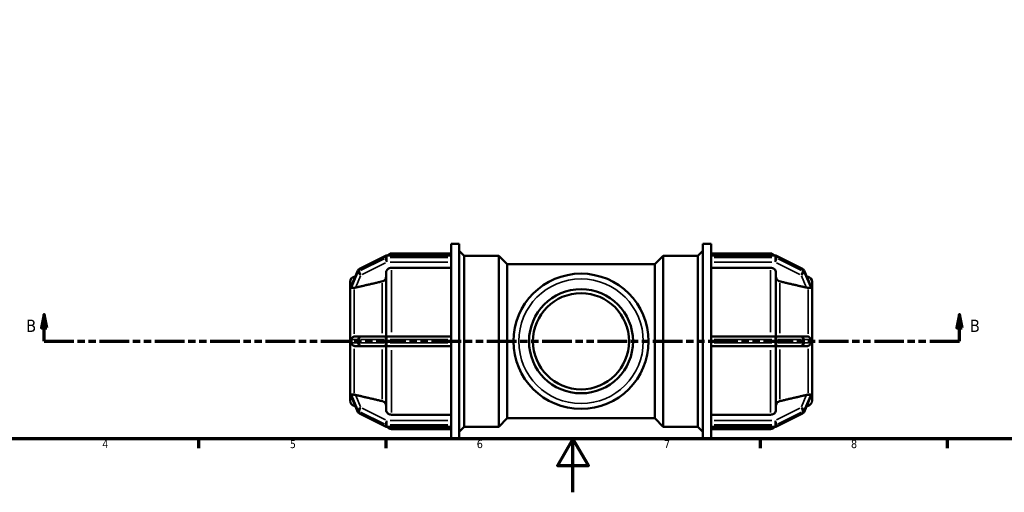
# Model space of a CAD drawing. Header units: millimetres. Extents: x 0 to 904, y -222 to 620.
# Tile 3 of 8: x 213 to 582, y 0 to 177. Entities that reach past the tile are written whole.
import ezdxf

# ---------------------------------------------------------------- set-up
doc = ezdxf.new("R2010")
doc.units = ezdxf.units.MM
doc.linetypes.add('DOUBLE_DASH_CHAIN', pattern=[1.2403, 0.6614, -0.0827, 0.1654, -0.0827, 0.1654, -0.0827])
for name, color, linetype, lineweight in [('Border (ANSI)', 7, 'Continuous', 70), ('Section Line (ANSI)', 7, 'DOUBLE_DASH_CHAIN', 70), ('Visible (ANSI)', 7, 'Continuous', 50), ('Visible Narrow (ANSI)', 7, 'Continuous', 35)]:
    doc.layers.add(name, color=color, linetype=linetype, lineweight=lineweight)
doc.styles.add('Label Text (ANSI)', font='tahoma.ttf')
doc.styles.add('Note Text (ANSI)', font='tahoma.ttf')

# ---------------------------------------------------------------- blocks, each defined once
blk = doc.blocks.new('Borders Default Border')
at = {"layer": 'Border (ANSI)'}
for p, q in [((280.33, 20), (280.33, 16.55)), ((350.42, 20), (350.42, 16.55)), ((490.58, 20), (490.58, 16.55)), ((560.67, 20), (560.67, 16.55))]:
    blk.add_line(p, q, dxfattribs=at)
at = {"layer": 'Border (ANSI)', "flags": 128}
for points in [[(20, 20), (20, 574), (821, 574), (821, 20), (20, 20)], [(420.5, 0), (420.5, 20), (414.73, 10), (426.27, 10), (420.5, 20)]]:
    blk.add_lwpolyline(points, dxfattribs=at)
at = {"layer": 'Border (ANSI)', "char_height": 3.05, "attachment_point": 7, "style": 'Note Text (ANSI)'}
for s, insert in [('4', (244.23, 16.55)), ('5', (314.48, 16.49)), ('6', (384.49, 16.49)), ('7', (454.6, 16.55)), ('8', (524.63, 16.48))]:
    blk.add_mtext(s, dxfattribs=dict(at, insert=insert))
blk = doc.blocks.new('2dTransSection0')
at = {"layer": 'Section Line (ANSI)', "linetype": 'Continuous'}
for p, q in [((222.5, 66.53), (221.5, 61.53)), ((222.5, 61.53), (222.5, 66.53)), ((223.5, 61.53), (222.5, 66.53)), ((565.23, 66.53), (564.23, 61.53)), ((565.23, 61.53), (565.23, 66.53)), ((566.23, 61.53), (565.23, 66.53)), ((221.5, 61.53), (223.5, 61.53)), ((222.5, 56.53), (222.5, 61.53)), ((564.23, 61.53), (566.23, 61.53)), ((565.23, 56.53), (565.23, 61.53)), ((222.5, 56.53), (233.63, 56.53)), ((554.1, 56.53), (565.23, 56.53))]:
    blk.add_line(p, q, dxfattribs=at)
at = {"layer": 'Section Line (ANSI)', "linetype": 'DOUBLE_DASH_CHAIN', "ltscale": 16.70952}
blk.add_line((222.5, 56.53), (565.23, 56.53), dxfattribs=at)
at = {"layer": 'Section Line (ANSI)', "linetype": 'Continuous', "flags": 128}
for points in [[(223.5, 61.53), (222.5, 66.53), (221.5, 61.53), (223.5, 61.53)], [(566.23, 61.53), (565.23, 66.53), (564.23, 61.53), (566.23, 61.53)]]:
    blk.add_lwpolyline(points, dxfattribs=at)
at = {"layer": 'Section Line (ANSI)'}
for points in [[(223.5, 61.53), (222.5, 66.53), (221.5, 61.53), (223.5, 61.53)], [(566.23, 61.53), (565.23, 66.53), (564.23, 61.53), (566.23, 61.53)]]:
    blk.add_solid(points, dxfattribs=at)
at = {"layer": 'Section Line (ANSI)', "char_height": 4.57, "attachment_point": 7, "style": 'Label Text (ANSI)'}
for insert in [(215.76, 60.03), (569.18, 60.03)]:
    blk.add_mtext('B', dxfattribs=dict(at, insert=insert))

msp = doc.modelspace()

# ---------------------------------------------------------------- linework, layer by layer
at = {"layer": 'Visible (ANSI)'}
for p, q in [((374.852, 88.513), (374.852, 93.029)), ((374.852, 93.029), (377.952, 93.029)), ((377.952, 20.029), (377.952, 93.029)), ((469.112, 20.029), (469.112, 93.029)), ((469.112, 93.029), (472.212, 93.029)), ((472.212, 88.513), (472.212, 93.029)), ((374.852, 88.612), (350.857, 88.612)), ((352.536, 89.379), (374.852, 89.379)), ((374.852, 88.513), (374.852, 88.451)), ((379.812, 88.529), (377.952, 90.389)), ((379.812, 24.529), (379.812, 88.529)), ((379.812, 88.529), (392.732, 88.529)), ((392.732, 24.529), (392.732, 88.529)), ((395.932, 85.329), (392.732, 88.529)), ((451.132, 85.329), (454.332, 88.529)), ((454.332, 88.529), (454.332, 24.529)), ((454.332, 88.529), (467.252, 88.529)), ((467.252, 88.529), (469.112, 90.389)), ((467.252, 24.529), (467.252, 88.529)), ((472.212, 89.379), (494.529, 89.379)), ((472.212, 88.612), (496.207, 88.612)), ((472.212, 88.451), (472.212, 88.513)), ((350.321, 88.485), (340.568, 83.609)), ((374.852, 88.139), (374.852, 88.451)), ((374.852, 87.826), (374.852, 88.139)), ((374.852, 87.826), (374.852, 87.75)), ((374.852, 57.292), (374.852, 87.75)), ((395.932, 27.729), (395.932, 85.329)), ((395.932, 85.329), (451.132, 85.329)), ((451.132, 27.729), (451.132, 85.329)), ((472.212, 88.139), (472.212, 88.451)), ((472.212, 87.826), (472.212, 88.139)), ((472.212, 87.75), (472.212, 87.826)), ((472.212, 57.292), (472.212, 87.75)), ((496.744, 88.485), (506.496, 83.609)), ((340.004, 83.012), (337.559, 77.363)), ((350.536, 58.354), (350.536, 82.286)), ((374.852, 84.021), (352.536, 84.021)), ((494.529, 84.021), (472.212, 84.021)), ((496.529, 82.286), (496.529, 58.354)), ((507.061, 83.012), (509.506, 77.363)), ((337.032, 76.686), (337.032, 78.751)), ((338.515, 80.683), (339.059, 80.828)), ((508.55, 80.683), (508.006, 80.828)), ((510.032, 78.751), (510.032, 76.686)), ((337.034, 76.69), (337.032, 76.686)), ((337.032, 76.686), (337.032, 75.774)), ((337.032, 75.774), (337.032, 74.861)), ((337.032, 74.861), (337.034, 74.865)), ((337.034, 74.86), (337.032, 74.861)), ((337.032, 58.354), (337.032, 74.861)), ((510.031, 76.69), (510.032, 76.686)), ((510.032, 74.861), (510.031, 74.865)), ((510.031, 74.86), (510.032, 74.861)), ((510.032, 76.686), (510.032, 75.774)), ((510.032, 75.774), (510.032, 74.861)), ((510.032, 74.861), (510.032, 58.354)), ((337.032, 58.354), (337.032, 56.529)), ((337.034, 58.354), (337.032, 58.354)), ((337.032, 56.529), (337.032, 54.704)), ((341.105, 58.354), (339.068, 58.354)), ((350.857, 58.354), (341.105, 58.354)), ((374.852, 58.354), (350.857, 58.354)), ((374.852, 57.292), (374.852, 57.154)), ((374.852, 56.529), (374.852, 57.154)), ((374.852, 55.904), (374.852, 56.529)), ((374.852, 55.904), (374.852, 55.766)), ((374.852, 25.307), (374.852, 55.766)), ((496.207, 58.354), (472.212, 58.354)), ((472.212, 57.154), (472.212, 57.292)), ((472.212, 56.529), (472.212, 57.154)), ((472.212, 55.904), (472.212, 56.529)), ((472.212, 55.766), (472.212, 55.904)), ((472.212, 25.307), (472.212, 55.766)), ((505.96, 58.354), (496.207, 58.354)), ((507.997, 58.354), (505.96, 58.354)), ((510.031, 58.354), (510.032, 58.354)), ((510.032, 58.354), (510.032, 56.529)), ((510.032, 56.529), (510.032, 54.704)), ((337.032, 38.196), (337.032, 54.704)), ((337.032, 54.704), (337.034, 54.704)), ((339.068, 54.704), (341.105, 54.704)), ((341.105, 54.704), (350.857, 54.704)), ((350.536, 30.771), (350.536, 54.704)), ((350.857, 54.704), (374.852, 54.704)), ((472.212, 54.704), (496.207, 54.704)), ((496.207, 54.704), (505.96, 54.704)), ((496.529, 54.704), (496.529, 30.771)), ((505.96, 54.704), (507.997, 54.704)), ((510.032, 54.704), (510.031, 54.704)), ((510.032, 54.704), (510.032, 38.196)), ((337.032, 38.196), (337.034, 38.197)), ((337.032, 38.196), (337.032, 37.284)), ((337.034, 38.193), (337.032, 38.196)), ((337.032, 37.284), (337.032, 36.371)), ((510.032, 38.196), (510.031, 38.197)), ((510.031, 38.193), (510.032, 38.196)), ((510.032, 38.196), (510.032, 37.284)), ((510.032, 37.284), (510.032, 36.371)), ((337.032, 36.371), (337.034, 36.368)), ((337.032, 34.307), (337.032, 36.371)), ((337.559, 35.695), (340.004, 30.045)), ((509.506, 35.695), (507.061, 30.045)), ((510.032, 36.371), (510.031, 36.368)), ((510.032, 36.371), (510.032, 34.307)), ((338.515, 32.375), (339.059, 32.229)), ((508.55, 32.375), (508.006, 32.229)), ((340.568, 29.449), (350.321, 24.572)), ((352.536, 29.036), (374.852, 29.036)), ((395.932, 27.729), (392.732, 24.529)), ((395.932, 27.729), (451.132, 27.729)), ((451.132, 27.729), (454.332, 24.529)), ((472.212, 29.036), (494.529, 29.036)), ((506.496, 29.449), (496.744, 24.572)), ((350.857, 24.446), (374.852, 24.446)), ((352.536, 23.679), (374.852, 23.679)), ((374.852, 25.307), (374.852, 25.231)), ((374.852, 24.919), (374.852, 25.231)), ((374.852, 24.606), (374.852, 24.919)), ((374.852, 24.606), (374.852, 24.544)), ((374.852, 20.029), (374.852, 24.544)), ((379.812, 24.529), (377.952, 22.669)), ((379.812, 24.529), (392.732, 24.529)), ((454.332, 24.529), (467.252, 24.529)), ((467.252, 24.529), (469.112, 22.669)), ((472.212, 25.231), (472.212, 25.307)), ((472.212, 24.919), (472.212, 25.231)), ((472.212, 24.606), (472.212, 24.919)), ((472.212, 24.544), (472.212, 24.606)), ((472.212, 20.029), (472.212, 24.544)), ((496.207, 24.446), (472.212, 24.446)), ((472.212, 23.679), (494.529, 23.679)), ((374.852, 20.029), (377.952, 20.029)), ((469.112, 20.029), (472.212, 20.029))]:
    msp.add_line(p, q, dxfattribs=at)
for radius in [25.319, 19.476, 18]:
    msp.add_circle((423.532, 56.529), radius, dxfattribs=at)
for centre, radius, start, end in [((350.857, 87.412), 1.2, 90, 116.56505), ((352.536, 87.379), 2, 90, 141.93185), ((494.529, 87.379), 2, 38.06815, 90), ((496.207, 87.412), 1.2, 63.43495, 90), ((341.105, 82.536), 1.2, 116.56505, 156.59876), ((505.96, 82.536), 1.2, 23.40124, 63.43495), ((339.032, 78.751), 2, 105, 180), ((508.032, 78.751), 2, 0, 75), ((339.032, 34.307), 2, 180, 255), ((508.032, 34.307), 2, 285, 0), ((341.105, 30.522), 1.2, 203.40124, 243.43495), ((505.96, 30.522), 1.2, 296.56505, 336.59876), ((350.857, 25.646), 1.2, 243.43495, 270), ((352.536, 25.679), 2, 218.06815, 270), ((494.529, 25.679), 2, 270, 321.93185), ((496.207, 25.646), 1.2, 270, 296.56505)]:
    msp.add_arc(centre, radius, start, end, dxfattribs=at)
for points, knots in [([(352.536, 84.021), (352.289, 84.021), (351.999, 83.971), (351.543, 83.808), (351.297, 83.665), (350.948, 83.362), (350.783, 83.149), (350.594, 82.753), (350.536, 82.501), (350.536, 82.286)], [0, 0, 0, 0, 0.07401013, 0.07401013, 0.14807881, 0.14807881, 0.22222321, 0.22222321, 0.29643882, 0.29643882, 0.29643882, 0.29643882]), ([(496.529, 82.286), (496.529, 82.501), (496.471, 82.753), (496.282, 83.149), (496.117, 83.362), (495.768, 83.665), (495.522, 83.808), (495.066, 83.971), (494.775, 84.021), (494.529, 84.021)], [-0.29643882, -0.29643882, -0.29643882, -0.29643882, -0.22222321, -0.22222321, -0.14807881, -0.14807881, -0.07401013, -0.07401013, 0, 0, 0, 0]), ([(350.536, 80.603), (350.536, 80.389), (350.478, 80.136), (350.289, 79.74), (350.124, 79.527), (349.775, 79.224), (349.529, 79.081), (349.224, 78.971), (349.14, 78.946), (349.054, 78.926)], [0.29647212, 0.29647212, 0.29647212, 0.29647212, 0.37072057, 0.37072057, 0.44490055, 0.44490055, 0.51898338, 0.51898338, 0.54392353, 0.54392353, 0.54392353, 0.54392353]), ([(498.011, 78.926), (497.924, 78.946), (497.841, 78.971), (497.536, 79.081), (497.29, 79.224), (496.94, 79.527), (496.776, 79.74), (496.587, 80.136), (496.529, 80.389), (496.529, 80.603)], [0.64203504, 0.64203504, 0.64203504, 0.64203504, 0.66697519, 0.66697519, 0.74105801, 0.74105801, 0.815238, 0.815238, 0.88948644, 0.88948644, 0.88948644, 0.88948644]), ([(337.52, 77.212), (337.519, 77.226), (337.521, 77.241), (337.529, 77.285), (337.539, 77.318), (337.559, 77.363)], [-0.48659211, -0.48659211, -0.48659211, -0.48659211, -0.474144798, -0.474144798, -0.456256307, -0.456256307, -0.456256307, -0.456256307]), ([(338.515, 76.528), (338.492, 76.527), (338.47, 76.527), (338.229, 76.518), (338.042, 76.503), (337.746, 76.478), (337.638, 76.468), (337.544, 76.503), (337.53, 76.524), (337.52, 76.559), (337.519, 76.572), (337.52, 76.587)], [-0.86773669, -0.86773669, -0.86773669, -0.86773669, -0.86036647, -0.86036647, -0.78726573, -0.78726573, -0.71366083, -0.71366083, -0.67158371, -0.67158371, -0.65057723, -0.65057723, -0.65057723, -0.65057723]), ([(337.52, 76.587), (337.523, 76.702), (337.525, 76.811), (337.525, 77.013), (337.523, 77.114), (337.52, 77.212)], [0.74639326, 0.74639326, 0.74639326, 0.74639326, 0.80692631, 0.80692631, 0.86745936, 0.86745936, 0.86745936, 0.86745936]), ([(339.068, 76.603), (339.056, 76.6), (339.045, 76.598), (338.866, 76.558), (338.685, 76.533), (338.515, 76.528)], [0.408406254, 0.408406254, 0.408406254, 0.408406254, 0.411910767, 0.411910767, 0.464093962, 0.464093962, 0.464093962, 0.464093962]), ([(508.55, 76.528), (508.38, 76.533), (508.199, 76.558), (508.031, 76.595), (508.02, 76.598), (508.008, 76.6), (507.997, 76.603)], [0.756609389, 0.756609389, 0.756609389, 0.756609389, 0.808792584, 0.808792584, 0.808792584, 0.812297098, 0.812297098, 0.812297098, 0.812297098]), ([(509.545, 76.587), (509.546, 76.559), (509.541, 76.538), (509.511, 76.494), (509.474, 76.482), (509.327, 76.472), (509.174, 76.491), (508.84, 76.516), (508.7, 76.524), (508.55, 76.528)], [-0.26312757, -0.26312757, -0.26312757, -0.26312757, -0.23551374, -0.23551374, -0.18713189, -0.18713189, -0.10339698, -0.10339698, -0.05376017, -0.05376017, -0.05376017, -0.05376017]), ([(509.506, 77.363), (509.53, 77.308), (509.541, 77.266), (509.545, 77.227), (509.545, 77.219), (509.545, 77.212)], [-0.301223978, -0.301223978, -0.301223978, -0.301223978, -0.271292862, -0.271292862, -0.263264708, -0.263264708, -0.263264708, -0.263264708]), ([(509.545, 77.212), (509.541, 77.114), (509.54, 77.013), (509.54, 76.912), (509.54, 76.811), (509.541, 76.702), (509.545, 76.587)], [1.55331957, 1.55331957, 1.55331957, 1.55331957, 1.61385262, 1.61385262, 1.61385262, 1.67438567, 1.67438567, 1.67438567, 1.67438567]), ([(337.52, 57.154), (337.519, 57.204), (337.524, 57.253), (337.55, 57.377), (337.578, 57.455), (337.71, 57.694), (337.853, 57.862), (338.187, 58.111), (338.345, 58.197), (338.515, 58.259)], [-0.56779327, -0.56779327, -0.56779327, -0.56779327, -0.54603169, -0.54603169, -0.51205873, -0.51205873, -0.44732404, -0.44732404, -0.40105939, -0.40105939, -0.40105939, -0.40105939]), ([(338.515, 54.799), (338.491, 54.807), (338.468, 54.816), (338.225, 54.916), (338.037, 55.044), (337.774, 55.293), (337.685, 55.409), (337.59, 55.582), (337.56, 55.65), (337.528, 55.776), (337.52, 55.832), (337.519, 55.894), (337.519, 55.899), (337.52, 55.904)], [-0.82771043, -0.82771043, -0.82771043, -0.82771043, -0.81997439, -0.81997439, -0.74643032, -0.74643032, -0.68848185, -0.68848185, -0.65652041, -0.65652041, -0.63264423, -0.63264423, -0.63061435, -0.63061435, -0.63061435, -0.63061435]), ([(337.52, 55.904), (337.523, 56.118), (337.525, 56.327), (337.525, 56.731), (337.523, 56.94), (337.52, 57.154)], [0.74639326, 0.74639326, 0.74639326, 0.74639326, 0.80692631, 0.80692631, 0.86745936, 0.86745936, 0.86745936, 0.86745936]), ([(338.515, 58.259), (338.685, 58.32), (338.866, 58.35), (339.045, 58.354), (339.056, 58.354), (339.068, 58.354)], [0.344698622, 0.344698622, 0.344698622, 0.344698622, 0.396881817, 0.396881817, 0.40038633, 0.40038633, 0.40038633, 0.40038633]), ([(507.997, 58.354), (508.008, 58.354), (508.02, 58.354), (508.031, 58.353), (508.199, 58.35), (508.38, 58.32), (508.55, 58.259)], [0.805288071, 0.805288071, 0.805288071, 0.805288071, 0.808792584, 0.808792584, 0.808792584, 0.860975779, 0.860975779, 0.860975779, 0.860975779]), ([(508.55, 58.259), (508.714, 58.199), (508.865, 58.117), (509.17, 57.896), (509.3, 57.756), (509.435, 57.554), (509.478, 57.475), (509.524, 57.338), (509.537, 57.282), (509.545, 57.2), (509.546, 57.177), (509.545, 57.154)], [-0.49042028, -0.49042028, -0.49042028, -0.49042028, -0.42386665, -0.42386665, -0.33674304, -0.33674304, -0.2898117, -0.2898117, -0.25912866, -0.25912866, -0.24685911, -0.24685911, -0.24685911, -0.24685911]), ([(509.545, 55.904), (509.546, 55.857), (509.542, 55.811), (509.519, 55.694), (509.493, 55.619), (509.368, 55.382), (509.232, 55.218), (508.901, 54.96), (508.732, 54.865), (508.55, 54.799)], [-0.24737588, -0.24737588, -0.24737588, -0.24737588, -0.22260342, -0.22260342, -0.18377082, -0.18377082, -0.11081872, -0.11081872, -0.05281285, -0.05281285, -0.05281285, -0.05281285]), ([(509.545, 57.154), (509.541, 56.94), (509.54, 56.731), (509.54, 56.529), (509.54, 56.327), (509.541, 56.118), (509.545, 55.904)], [-0.06053305, -0.06053305, -0.06053305, -0.06053305, 0, 0, 0, 0.06053305, 0.06053305, 0.06053305, 0.06053305]), ([(339.068, 54.704), (339.056, 54.704), (339.045, 54.704), (338.866, 54.708), (338.685, 54.738), (338.515, 54.799)], [0.408406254, 0.408406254, 0.408406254, 0.408406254, 0.411910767, 0.411910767, 0.464093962, 0.464093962, 0.464093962, 0.464093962]), ([(508.55, 54.799), (508.38, 54.738), (508.199, 54.708), (508.031, 54.704), (508.02, 54.704), (508.008, 54.704), (507.997, 54.704)], [0.756609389, 0.756609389, 0.756609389, 0.756609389, 0.808792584, 0.808792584, 0.808792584, 0.812297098, 0.812297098, 0.812297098, 0.812297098]), ([(337.52, 36.471), (337.519, 36.491), (337.522, 36.508), (337.537, 36.545), (337.556, 36.565), (337.676, 36.589), (337.804, 36.575), (338.121, 36.549), (338.287, 36.537), (338.484, 36.531), (338.499, 36.53), (338.515, 36.53)], [-0.64502426, -0.64502426, -0.64502426, -0.64502426, -0.61663233, -0.61663233, -0.57167604, -0.57167604, -0.4988879, -0.4988879, -0.43995727, -0.43995727, -0.43497006, -0.43497006, -0.43497006, -0.43497006]), ([(337.559, 35.695), (337.545, 35.726), (337.534, 35.756), (337.521, 35.808), (337.519, 35.828), (337.52, 35.846)], [-0.512024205, -0.512024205, -0.512024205, -0.512024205, -0.494585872, -0.494585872, -0.479146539, -0.479146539, -0.479146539, -0.479146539]), ([(337.52, 35.846), (337.523, 35.944), (337.525, 36.045), (337.525, 36.246), (337.523, 36.355), (337.52, 36.471)], [0.74639326, 0.74639326, 0.74639326, 0.74639326, 0.80692631, 0.80692631, 0.86745936, 0.86745936, 0.86745936, 0.86745936]), ([(338.515, 36.53), (338.685, 36.524), (338.866, 36.499), (339.045, 36.46), (339.056, 36.457), (339.068, 36.454)], [0.344698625, 0.344698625, 0.344698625, 0.344698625, 0.396881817, 0.396881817, 0.40038633, 0.40038633, 0.40038633, 0.40038633]), ([(349.054, 34.131), (349.14, 34.111), (349.224, 34.086), (349.529, 33.977), (349.775, 33.834), (350.124, 33.531), (350.289, 33.317), (350.478, 32.921), (350.536, 32.669), (350.536, 32.455)], [0.64203504, 0.64203504, 0.64203504, 0.64203504, 0.66697519, 0.66697519, 0.74105801, 0.74105801, 0.815238, 0.815238, 0.88948644, 0.88948644, 0.88948644, 0.88948644]), ([(496.529, 32.455), (496.529, 32.669), (496.587, 32.921), (496.776, 33.317), (496.94, 33.531), (497.29, 33.834), (497.536, 33.977), (497.841, 34.086), (497.924, 34.111), (498.011, 34.131)], [0.29647212, 0.29647212, 0.29647212, 0.29647212, 0.37072057, 0.37072057, 0.44490055, 0.44490055, 0.51898338, 0.51898338, 0.54392353, 0.54392353, 0.54392353, 0.54392353]), ([(507.997, 36.454), (508.008, 36.457), (508.02, 36.46), (508.031, 36.462), (508.199, 36.499), (508.38, 36.524), (508.55, 36.53)], [0.805288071, 0.805288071, 0.805288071, 0.805288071, 0.808792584, 0.808792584, 0.808792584, 0.860975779, 0.860975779, 0.860975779, 0.860975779]), ([(508.55, 36.53), (508.632, 36.532), (508.711, 36.535), (509.002, 36.551), (509.174, 36.569), (509.394, 36.583), (509.469, 36.584), (509.531, 36.541), (509.542, 36.519), (509.545, 36.485), (509.545, 36.478), (509.545, 36.471)], [-0.44635595, -0.44635595, -0.44635595, -0.44635595, -0.42215673, -0.42215673, -0.35278468, -0.35278468, -0.29745797, -0.29745797, -0.26823609, -0.26823609, -0.26107685, -0.26107685, -0.26107685, -0.26107685]), ([(509.545, 35.846), (509.546, 35.822), (509.541, 35.793), (509.524, 35.739), (509.516, 35.718), (509.506, 35.695)], [-0.265557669, -0.265557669, -0.265557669, -0.265557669, -0.237673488, -0.237673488, -0.221810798, -0.221810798, -0.221810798, -0.221810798]), ([(509.545, 36.471), (509.541, 36.355), (509.54, 36.246), (509.54, 36.146), (509.54, 36.045), (509.541, 35.944), (509.545, 35.846)], [-0.06053305, -0.06053305, -0.06053305, -0.06053305, 0, 0, 0, 0.06053305, 0.06053305, 0.06053305, 0.06053305]), ([(350.536, 30.771), (350.536, 30.557), (350.594, 30.305), (350.783, 29.909), (350.948, 29.695), (351.297, 29.393), (351.543, 29.25), (351.999, 29.086), (352.289, 29.036), (352.536, 29.036)], [-0.29643882, -0.29643882, -0.29643882, -0.29643882, -0.22222321, -0.22222321, -0.14807881, -0.14807881, -0.07401013, -0.07401013, 0, 0, 0, 0]), ([(494.529, 29.036), (494.775, 29.036), (495.066, 29.086), (495.522, 29.25), (495.768, 29.393), (496.117, 29.695), (496.282, 29.909), (496.471, 30.305), (496.529, 30.557), (496.529, 30.771)], [0, 0, 0, 0, 0.07401013, 0.07401013, 0.14807881, 0.14807881, 0.22222321, 0.22222321, 0.29643882, 0.29643882, 0.29643882, 0.29643882])]:
    msp.add_open_spline(points, degree=3, knots=knots, dxfattribs=at)
for points, weights in [([(349.054, 78.926), (343.799, 77.704), (339.068, 76.603)], [1, 1.00145165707, 1.00016097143]), ([(507.997, 76.603), (503.266, 77.704), (498.011, 78.926)], [1.00016097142, 1.00145165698, 1]), ([(339.068, 36.454), (343.799, 35.354), (349.054, 34.131)], [1.00016097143, 1.00145165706, 1]), ([(498.011, 34.131), (503.266, 35.354), (507.997, 36.454)], [1, 1.00145165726, 1.00016097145])]:
    msp.add_rational_spline(points, weights, degree=2, dxfattribs=at)
for points in [[(337.034, 76.69), (337.032, 76.374), (337.032, 76.063), (337.032, 75.774)], [(337.032, 75.774), (337.032, 75.485), (337.032, 75.17), (337.034, 74.865)], [(337.034, 74.865), (337.034, 74.863), (337.034, 74.862), (337.034, 74.86)], [(510.032, 75.774), (510.032, 76.063), (510.033, 76.374), (510.031, 76.69)], [(510.031, 74.865), (510.033, 75.17), (510.032, 75.485), (510.032, 75.774)], [(510.031, 74.86), (510.031, 74.862), (510.031, 74.863), (510.031, 74.865)], [(337.034, 58.354), (337.032, 57.733), (337.032, 57.107), (337.032, 56.529)], [(337.032, 56.529), (337.032, 55.951), (337.032, 55.325), (337.034, 54.704)], [(510.032, 56.529), (510.032, 57.107), (510.033, 57.733), (510.031, 58.354)], [(510.031, 54.704), (510.033, 55.325), (510.032, 55.951), (510.032, 56.529)], [(337.034, 38.193), (337.032, 37.888), (337.032, 37.573), (337.032, 37.284)], [(337.032, 37.284), (337.032, 36.995), (337.032, 36.683), (337.034, 36.368)], [(337.034, 38.197), (337.034, 38.196), (337.034, 38.194), (337.034, 38.193)], [(510.031, 38.193), (510.031, 38.194), (510.031, 38.196), (510.031, 38.197)], [(510.032, 37.284), (510.032, 37.573), (510.033, 37.888), (510.031, 38.193)], [(510.031, 36.368), (510.033, 36.683), (510.032, 36.995), (510.032, 37.284)]]:
    msp.add_open_spline(points, degree=3, dxfattribs=at)
at = {"layer": 'Visible Narrow (ANSI)'}
for p, q in [((350.857, 88.612), (350.857, 88.467)), ((352.536, 89.377), (352.536, 88.686)), ((494.529, 88.686), (494.529, 89.377)), ((496.207, 88.467), (496.207, 88.612)), ((340.993, 83.68), (349.77, 88.068)), ((349.77, 87.443), (340.993, 83.055)), ((341.593, 81.555), (350.37, 85.943)), ((350.257, 88.281), (350.257, 87.718)), ((350.857, 87.857), (350.857, 88.42)), ((350.857, 87.776), (350.857, 86.27)), ((352.057, 88.451), (373.653, 88.451)), ((373.653, 87.826), (352.057, 87.826)), ((352.057, 86.187), (373.653, 86.187)), ((473.412, 88.451), (495.007, 88.451)), ((495.007, 87.826), (473.412, 87.826)), ((473.412, 86.187), (495.007, 86.187)), ((496.207, 88.42), (496.207, 87.857)), ((496.207, 86.27), (496.207, 87.776)), ((496.695, 85.943), (505.472, 81.555)), ((496.807, 87.718), (496.807, 88.281)), ((497.295, 88.068), (506.072, 83.68)), ((506.072, 83.055), (497.295, 87.443)), ((337.643, 77.496), (339.858, 82.616)), ((339.858, 81.991), (337.643, 76.871)), ((339.981, 82.869), (339.981, 82.307)), ((340.505, 82.842), (340.505, 83.404)), ((352.536, 83.15), (352.536, 59.886)), ((494.529, 59.886), (494.529, 83.15)), ((506.56, 83.404), (506.56, 82.842)), ((507.083, 82.307), (507.083, 82.869)), ((507.206, 82.616), (509.422, 77.496)), ((509.422, 76.871), (507.206, 81.991)), ((338.515, 79.679), (338.515, 80.68)), ((339.17, 76.838), (341.003, 81.075)), ((349.054, 59.579), (349.054, 78.218)), ((498.011, 78.218), (498.011, 59.579)), ((506.062, 81.075), (507.895, 76.838)), ((508.55, 79.679), (508.55, 80.68)), ((338.515, 59.345), (338.515, 75.896)), ((508.55, 59.345), (508.55, 75.896)), ((337.643, 57.154), (339.858, 57.154)), ((339.858, 55.904), (337.643, 55.904)), ((339.981, 57.091), (339.981, 55.966)), ((340.47, 57.154), (339.996, 57.154)), ((339.996, 55.904), (340.47, 55.904)), ((340.505, 55.966), (340.505, 57.091)), ((340.993, 57.154), (349.77, 57.154)), ((349.77, 55.904), (340.993, 55.904)), ((350.257, 57.091), (350.257, 55.966)), ((350.826, 57.154), (350.285, 57.154)), ((350.285, 55.904), (350.826, 55.904)), ((350.857, 58.35), (350.857, 57.248)), ((350.857, 55.966), (350.857, 57.091)), ((350.857, 55.81), (350.857, 54.707)), ((352.057, 57.154), (373.653, 57.154)), ((373.653, 55.904), (352.057, 55.904)), ((473.412, 57.154), (495.007, 57.154)), ((495.007, 55.904), (473.412, 55.904)), ((496.207, 57.248), (496.207, 58.35)), ((496.207, 57.091), (496.207, 55.966)), ((496.207, 54.707), (496.207, 55.81)), ((496.78, 57.154), (496.239, 57.154)), ((496.239, 55.904), (496.78, 55.904)), ((496.807, 55.966), (496.807, 57.091)), ((497.295, 57.154), (506.072, 57.154)), ((506.072, 55.904), (497.295, 55.904)), ((506.56, 57.091), (506.56, 55.966)), ((507.068, 57.154), (506.595, 57.154)), ((506.595, 55.904), (507.068, 55.904)), ((507.083, 55.966), (507.083, 57.091)), ((507.206, 57.154), (509.422, 57.154)), ((509.422, 55.904), (507.206, 55.904)), ((338.515, 37.162), (338.515, 53.712)), ((349.054, 34.84), (349.054, 53.479)), ((352.536, 53.171), (352.536, 29.908)), ((494.529, 29.908), (494.529, 53.171)), ((498.011, 53.479), (498.011, 34.84)), ((508.55, 37.162), (508.55, 53.712)), ((337.643, 36.186), (339.858, 31.067)), ((339.858, 30.442), (337.643, 35.561)), ((338.515, 32.378), (338.515, 33.378)), ((341.003, 31.982), (339.17, 36.219)), ((507.895, 36.219), (506.062, 31.982)), ((507.206, 31.067), (509.422, 36.186)), ((509.422, 35.561), (507.206, 30.442)), ((508.55, 32.378), (508.55, 33.378)), ((339.981, 30.751), (339.981, 30.188)), ((340.505, 29.653), (340.505, 30.216)), ((340.993, 30.003), (349.77, 25.614)), ((350.37, 27.114), (341.593, 31.503)), ((505.472, 31.503), (496.695, 27.114)), ((497.295, 25.614), (506.072, 30.003)), ((506.56, 30.216), (506.56, 29.653)), ((507.083, 30.188), (507.083, 30.751)), ((349.77, 24.989), (340.993, 29.378)), ((350.857, 26.787), (350.857, 25.282)), ((373.653, 26.871), (352.057, 26.871)), ((495.007, 26.871), (473.412, 26.871)), ((496.207, 25.282), (496.207, 26.787)), ((506.072, 29.378), (497.295, 24.989)), ((350.257, 25.339), (350.257, 24.777)), ((350.857, 24.638), (350.857, 25.2)), ((350.857, 24.591), (350.857, 24.446)), ((352.057, 25.231), (373.653, 25.231)), ((373.653, 24.606), (352.057, 24.606)), ((352.536, 24.371), (352.536, 23.681)), ((473.412, 25.231), (495.007, 25.231)), ((495.007, 24.606), (473.412, 24.606)), ((494.529, 23.681), (494.529, 24.371)), ((496.207, 25.2), (496.207, 24.638)), ((496.207, 24.446), (496.207, 24.591)), ((496.807, 24.777), (496.807, 25.339))]:
    msp.add_line(p, q, dxfattribs=at)
msp.add_circle((423.532, 56.529), 23.319, dxfattribs=at)
for centre, major_axis, ratio, start_param, end_param in [((350.857, 87.412), (-0.537, 1.073), 0.25, 0.0231824, 0.4404652), ((350.857, 86.787), (0.537, -1.073), 0.25, 3.6837801, 5.0974968), ((350.857, 87.412), (1.2, 0), 0.8660254, 1.5969763, 2.0682152), ((350.857, 86.787), (-1.2, 0), 0.8660254, 4.7385689, 5.2098078), ((496.207, 87.412), (1.2, 0), 0.8660254, 1.0733775, 1.5446164), ((496.207, 86.787), (-1.2, 0), 0.8660254, 4.2149701, 4.686209), ((496.207, 86.787), (0.537, 1.073), 0.25, 4.3272812, 5.7409979), ((496.207, 87.412), (0.537, 1.073), 0.25, 5.8427201, 6.2600029), ((341.105, 82.536), (-1.101, 0.477), 0.4681977, 0.0099956, 0.1899172), ((341.105, 81.911), (-1.101, 0.477), 0.4681977, 0.2784526, 1.6921693), ((341.105, 82.536), (-1.2, 0), 0.8660254, 5.2704185, 5.8901725), ((341.105, 81.911), (-1.2, 0), 0.8660254, 5.2704185, 5.8901725), ((341.105, 82.536), (-0.537, 1.073), 0.25, 0.0231824, 0.4404652), ((341.105, 81.911), (-0.537, 1.073), 0.25, 0.5421874, 1.9559041), ((505.96, 81.911), (-0.537, -1.073), 0.25, 1.1856885, 2.5994052), ((505.96, 81.911), (1.101, 0.477), 0.4681977, 4.591016, 6.0047327), ((505.96, 82.536), (0.537, 1.073), 0.25, 5.8427201, 6.2600029), ((505.96, 82.536), (1.2, 0), 0.8660254, 0.3930128, 1.0127668), ((505.96, 81.911), (1.2, 0), 0.8660254, 0.3930128, 1.0127668), ((505.96, 82.536), (1.101, 0.477), 0.4681977, 6.0932681, 6.2731897), ((341.105, 57.154), (0, 1.2), 0.9363954, 0.0785398, 1.4922565), ((341.105, 55.904), (0, -1.2), 0.9363954, 4.7909288, 6.2046455), ((341.105, 57.154), (0, 1.2), 0.5, 0.0785398, 1.4922565), ((341.105, 55.904), (0, -1.2), 0.5, 4.7909288, 6.2046455), ((350.857, 57.154), (0, 1.2), 0.5, 0.0785398, 1.4922565), ((350.857, 55.904), (0, -1.2), 0.5, 4.7909288, 6.2046455), ((496.207, 57.154), (0, 1.2), 0.5, 4.7909288, 6.2046455), ((496.207, 55.904), (0, -1.2), 0.5, 0.0785398, 1.4922565), ((505.96, 57.154), (0, 1.2), 0.5, 4.7909288, 6.2046455), ((505.96, 55.904), (0, -1.2), 0.5, 0.0785398, 1.4922565), ((505.96, 57.154), (0, 1.2), 0.9363954, 4.7909288, 6.2046455), ((505.96, 55.904), (0, -1.2), 0.9363954, 0.0785398, 1.4922565), ((341.105, 30.522), (-1.101, -0.477), 0.4681977, 6.0932681, 6.2731897), ((341.105, 31.147), (-1.101, -0.477), 0.4681977, 4.591016, 6.0047327), ((341.105, 31.147), (-1.2, 0), 0.8660254, 0.3930128, 1.0127668), ((341.105, 30.522), (-1.2, 0), 0.8660254, 0.3930128, 1.0127668), ((341.105, 30.522), (-0.537, -1.073), 0.25, 5.8427201, 6.2600029), ((341.105, 31.147), (0.537, 1.073), 0.25, 1.1856885, 2.5994052), ((505.96, 31.147), (0.537, -1.073), 0.25, 0.5421874, 1.9559041), ((505.96, 31.147), (1.101, -0.477), 0.4681977, 0.2784526, 1.6921693), ((505.96, 30.522), (0.537, -1.073), 0.25, 0.0231824, 0.4404652), ((505.96, 31.147), (1.2, 0), 0.8660254, 5.2704185, 5.8901725), ((505.96, 30.522), (1.2, 0), 0.8660254, 5.2704185, 5.8901725), ((505.96, 30.522), (1.101, -0.477), 0.4681977, 0.0099956, 0.1899172), ((350.857, 26.271), (-0.537, -1.073), 0.25, 4.3272812, 5.7409979), ((496.207, 26.271), (-0.537, 1.073), 0.25, 3.6837801, 5.0974968), ((350.857, 25.646), (-0.537, -1.073), 0.25, 5.8427201, 6.2600029), ((350.857, 26.271), (1.2, 0), 0.8660254, 4.2149701, 4.686209), ((350.857, 25.646), (-1.2, 0), 0.8660254, 1.0733775, 1.5446164), ((496.207, 26.271), (1.2, 0), 0.8660254, 4.7385689, 5.2098078), ((496.207, 25.646), (-1.2, 0), 0.8660254, 1.5969763, 2.0682152), ((496.207, 25.646), (0.537, -1.073), 0.25, 0.0231824, 0.4404652)]:
    msp.add_ellipse(centre, major_axis=major_axis, ratio=ratio, start_param=start_param, end_param=end_param, dxfattribs=at)

# ---------------------------------------------------------------- block references
msp.add_blockref('Borders Default Border', (0, 0))
at = {"layer": 'Section Line (ANSI)'}
msp.add_blockref('2dTransSection0', (0, 0), dxfattribs=at)

doc.saveas('drawing.dxf')
